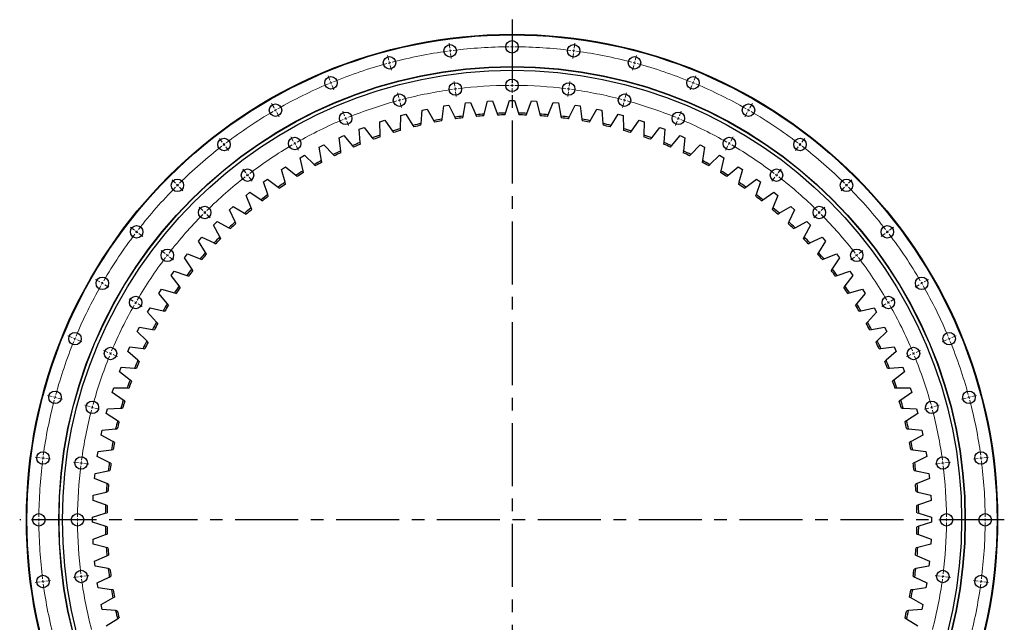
# Model space of a CAD drawing. Header units: millimetres. Extents: x 1218 to 10068, y 7157 to 13793.
# Tile 2 of 11: x 2322 to 4057, y 8242 to 9304. Entities that reach past the tile are written whole.
import ezdxf

# ---------------------------------------------------------------- set-up
doc = ezdxf.new("R2010")
doc.units = ezdxf.units.MM
doc.header["$LTSCALE"] = 50
doc.linetypes.add('CENTER', pattern=[10.16, 6.35, -1.27, 1.27, -1.27])

msp = doc.modelspace()

# ---------------------------------------------------------------- linework, layer by layer
at = {"linetype": 'CENTER', "ltscale": 0.35}
for p, q in [((3189.6, 9304.3), (3189.6, 7540.8)), ((4057.4, 8422.5), (2321.8, 8422.5))]:
    msp.add_line(p, q, dxfattribs=at)
at = {"color": 0, "linetype": 'Continuous', "lineweight": 18}
for p, q in [((3189.6, 9261.5), (3189.6, 9270)), ((3080.1, 9254.3), (3079, 9262.8)), ((3080.7, 9249.4), (3080.4, 9251.9)), ((3189.6, 9256.5), (3189.6, 9259)), ((3189.6, 9256.5), (3189.6, 9254)), ((3189.6, 9251.5), (3189.6, 9243)), ((3298.4, 9249.4), (3298.8, 9251.9)), ((3299.1, 9254.3), (3300.2, 9262.8)), ((2972.4, 9232.9), (2970.2, 9241.1)), ((3080.7, 9249.4), (3081, 9246.9)), ((3081.4, 9244.4), (3082.5, 9236)), ((3297.8, 9244.4), (3296.7, 9236)), ((3298.4, 9249.4), (3298.1, 9246.9)), ((3406.7, 9232.9), (3408.9, 9241.1)), ((2973.7, 9228.1), (2973.1, 9230.5)), ((2973.7, 9228.1), (2974.4, 9225.7)), ((2975, 9223.3), (2977.2, 9215.1)), ((3404.1, 9223.3), (3401.9, 9215.1)), ((3405.4, 9228.1), (3404.8, 9225.7)), ((3405.4, 9228.1), (3406.1, 9230.5)), ((2868.5, 9197.7), (2865.3, 9205.5)), ((3189.6, 9193.5), (3189.6, 9202)), ((3510.6, 9197.7), (3513.9, 9205.5)), ((2870.4, 9193), (2869.5, 9195.3)), ((2870.4, 9193), (2871.4, 9190.7)), ((2872.3, 9188.4), (2875.6, 9180.6)), ((3088.9, 9186.9), (3087.8, 9195.3)), ((3089.6, 9182), (3089.3, 9184.4)), ((3089.6, 9182), (3089.9, 9179.5)), ((3189.6, 9188.5), (3189.6, 9191)), ((3189.6, 9188.5), (3189.6, 9186)), ((3189.6, 9183.5), (3189.6, 9175)), ((3289.6, 9182), (3289.2, 9179.5)), ((3289.6, 9182), (3289.9, 9184.4)), ((3290.2, 9186.9), (3291.3, 9195.3)), ((3506.8, 9188.4), (3503.6, 9180.6)), ((3508.7, 9193), (3507.8, 9190.7)), ((3508.7, 9193), (3509.7, 9195.3)), ((2990, 9167.2), (2987.8, 9175.5)), ((2991.3, 9162.4), (2990.7, 9164.8)), ((3090.2, 9177), (3091.4, 9168.6)), ((3288.9, 9177), (3287.8, 9168.6)), ((3387.8, 9162.4), (3388.5, 9164.8)), ((3389.1, 9167.2), (3391.3, 9175.5)), ((2770.1, 9149.1), (2765.8, 9156.5)), ((2772.6, 9144.8), (2771.3, 9146.9)), ((2991.3, 9162.4), (2992, 9160)), ((2992.6, 9157.6), (2994.8, 9149.4)), ((3386.5, 9157.6), (3384.3, 9149.4)), ((3387.8, 9162.4), (3387.2, 9160)), ((3606.6, 9144.8), (3607.8, 9146.9)), ((3609.1, 9149.1), (3613.3, 9156.5)), ((2772.6, 9144.8), (2773.8, 9142.6)), ((2775.1, 9140.5), (2779.3, 9133.1)), ((2894.5, 9134.8), (2891.3, 9142.7)), ((2896.4, 9130.2), (2895.5, 9132.5)), ((2896.4, 9130.2), (2897.4, 9127.9)), ((3482.7, 9130.2), (3481.8, 9127.9)), ((3482.7, 9130.2), (3483.7, 9132.5)), ((3484.6, 9134.8), (3487.9, 9142.7)), ((3604.1, 9140.5), (3599.8, 9133.1)), ((3606.6, 9144.8), (3605.3, 9142.6)), ((2898.4, 9125.6), (2901.6, 9117.7)), ((3480.8, 9125.6), (3477.5, 9117.7)), ((2678.8, 9088.1), (2673.7, 9094.9)), ((2804.1, 9090.2), (2799.8, 9097.6)), ((3575.1, 9090.2), (3579.3, 9097.6)), ((3700.3, 9088.1), (3705.5, 9094.9)), ((2681.9, 9084.2), (2680.3, 9086.2)), ((2681.9, 9084.2), (2683.4, 9082.2)), ((2684.9, 9080.2), (2690.1, 9073.5)), ((2806.6, 9085.9), (2805.3, 9088.1)), ((2806.6, 9085.9), (2807.8, 9083.7)), ((2809.1, 9081.6), (2813.3, 9074.2)), ((3570.1, 9081.6), (3565.8, 9074.2)), ((3572.6, 9085.9), (3571.3, 9083.7)), ((3572.6, 9085.9), (3573.8, 9088.1)), ((3694.2, 9080.2), (3689.1, 9073.5)), ((3697.3, 9084.2), (3695.8, 9082.2)), ((3697.3, 9084.2), (3698.8, 9086.2)), ((2720.2, 9034.2), (2715, 9040.9)), ((2723.3, 9030.2), (2721.7, 9032.2)), ((2723.3, 9030.2), (2724.8, 9028.2)), ((2726.3, 9026.3), (2731.5, 9019.5)), ((3652.8, 9026.3), (3647.7, 9019.5)), ((3655.9, 9030.2), (3654.4, 9028.2)), ((3655.9, 9030.2), (3657.4, 9032.2)), ((3658.9, 9034.2), (3664.1, 9040.9)), ((2596.3, 9015.8), (2590.3, 9021.8)), ((2599.8, 9012.2), (2598.1, 9014)), ((2599.8, 9012.2), (2601.6, 9010.5)), ((2603.4, 9008.7), (2609.4, 9002.7)), ((3775.8, 9008.7), (3769.8, 9002.7)), ((3779.3, 9012.2), (3777.5, 9010.5)), ((3779.3, 9012.2), (3781.1, 9014)), ((3782.8, 9015.8), (3788.8, 9021.8)), ((2644.4, 8967.7), (2638.4, 8973.7)), ((3734.8, 8967.7), (3740.8, 8973.7)), ((2647.9, 8964.2), (2646.2, 8965.9)), ((2647.9, 8964.2), (2649.7, 8962.4)), ((2651.5, 8960.6), (2657.5, 8954.6)), ((3727.7, 8960.6), (3721.7, 8954.6)), ((3731.2, 8964.2), (3729.5, 8962.4)), ((3731.2, 8964.2), (3733, 8965.9)), ((2524, 8933.3), (2517.2, 8938.4)), ((2527.9, 8930.2), (2525.9, 8931.7)), ((2527.9, 8930.2), (2529.9, 8928.7)), ((2531.9, 8927.2), (2538.6, 8922)), ((3847.3, 8927.2), (3840.5, 8922)), ((3851.2, 8930.2), (3849.2, 8928.7)), ((3851.2, 8930.2), (3853.2, 8931.7)), ((3855.2, 8933.3), (3861.9, 8938.4)), ((2577.9, 8891.9), (2571.2, 8897)), ((2581.9, 8888.8), (2579.9, 8890.3)), ((2581.9, 8888.8), (2583.9, 8887.3)), ((3797.3, 8888.8), (3795.3, 8887.3)), ((3797.3, 8888.8), (3799.3, 8890.3)), ((3801.3, 8891.9), (3808, 8897)), ((2585.8, 8885.8), (2592.6, 8880.6)), ((3793.3, 8885.8), (3786.6, 8880.6)), ((2463, 8842), (2455.6, 8846.3)), ((2467.3, 8839.5), (2465.1, 8840.8)), ((2467.3, 8839.5), (2469.5, 8838.3)), ((2471.6, 8837), (2479, 8832.8)), ((3907.5, 8837), (3900.1, 8832.8)), ((3911.8, 8839.5), (3909.7, 8838.3)), ((3911.8, 8839.5), (3914, 8840.8)), ((3916.2, 8842), (3923.5, 8846.3)), ((2521.9, 8808), (2514.5, 8812.3)), ((2526.2, 8805.5), (2524, 8806.8)), ((2526.2, 8805.5), (2528.4, 8804.3)), ((2530.5, 8803), (2537.9, 8798.8)), ((3848.6, 8803), (3841.3, 8798.8)), ((3853, 8805.5), (3850.8, 8804.3)), ((3853, 8805.5), (3855.1, 8806.8)), ((3857.3, 8808), (3864.6, 8812.3)), ((2414.4, 8743.6), (2406.6, 8746.8)), ((2419.1, 8741.7), (2416.8, 8742.6)), ((2419.1, 8741.7), (2421.4, 8740.7)), ((2423.7, 8739.8), (2431.5, 8736.5)), ((3955.5, 8739.8), (3947.6, 8736.5)), ((3960.1, 8741.7), (3957.8, 8740.7)), ((3960.1, 8741.7), (3962.4, 8742.6)), ((3964.7, 8743.6), (3972.6, 8746.8)), ((2477.3, 8717.6), (2469.4, 8720.8)), ((2481.9, 8715.7), (2479.6, 8716.6)), ((2481.9, 8715.7), (2484.2, 8714.7)), ((2486.5, 8713.7), (2494.4, 8710.5)), ((3892.6, 8713.7), (3884.8, 8710.5)), ((3897.3, 8715.7), (3895, 8714.7)), ((3897.3, 8715.7), (3899.6, 8716.6)), ((3901.9, 8717.6), (3909.7, 8720.8)), ((2379.2, 8639.7), (2371, 8641.9)), ((2384, 8638.4), (2381.6, 8639)), ((2384, 8638.4), (2386.4, 8637.7)), ((2388.8, 8637.1), (2397, 8634.9)), ((3990.3, 8637.1), (3982.1, 8634.9)), ((3995.2, 8638.4), (3992.7, 8637.7)), ((3995.2, 8638.4), (3997.6, 8639)), ((4000, 8639.7), (4008.2, 8641.9)), ((2444.8, 8622.1), (2436.6, 8624.3)), ((2449.7, 8620.8), (2447.3, 8621.4)), ((2449.7, 8620.8), (2452.1, 8620.1)), ((2454.5, 8619.5), (2462.7, 8617.3)), ((3924.6, 8619.5), (3916.4, 8617.3)), ((3929.5, 8620.8), (3927.1, 8620.1)), ((3929.5, 8620.8), (3931.9, 8621.4)), ((3934.3, 8622.1), (3942.5, 8624.3)), ((2357.8, 8532), (2349.3, 8533.1)), ((2362.7, 8531.4), (2360.2, 8531.7)), ((2362.7, 8531.4), (2365.2, 8531)), ((2367.7, 8530.7), (2376.1, 8529.6)), ((2425.2, 8523.2), (2416.7, 8524.3)), ((2430.1, 8522.5), (2427.7, 8522.8)), ((2430.1, 8522.5), (2432.6, 8522.2)), ((3949, 8522.5), (3946.5, 8522.2)), ((3949, 8522.5), (3951.5, 8522.8)), ((3954, 8523.2), (3962.4, 8524.3)), ((4011.5, 8530.7), (4003.1, 8529.6)), ((4016.4, 8531.4), (4014, 8531)), ((4016.4, 8531.4), (4018.9, 8531.7)), ((4021.4, 8532), (4029.8, 8533.1)), ((2435.1, 8521.8), (2443.5, 8520.7)), ((3944.1, 8521.8), (3935.6, 8520.7)), ((2350.6, 8422.5), (2342.1, 8422.5)), ((2355.6, 8422.5), (2353.1, 8422.5)), ((2355.6, 8422.5), (2358.1, 8422.5)), ((2360.6, 8422.5), (2369.1, 8422.5)), ((2418.6, 8422.5), (2410.1, 8422.5)), ((2423.6, 8422.5), (2421.1, 8422.5)), ((2423.6, 8422.5), (2426.1, 8422.5)), ((2428.6, 8422.5), (2437.1, 8422.5)), ((3950.6, 8422.5), (3942.1, 8422.5)), ((3955.6, 8422.5), (3953.1, 8422.5)), ((3955.6, 8422.5), (3958.1, 8422.5)), ((3960.6, 8422.5), (3969.1, 8422.5)), ((4018.6, 8422.5), (4010.1, 8422.5)), ((4023.6, 8422.5), (4021.1, 8422.5)), ((4023.6, 8422.5), (4026.1, 8422.5)), ((4028.6, 8422.5), (4037.1, 8422.5)), ((2362.7, 8313.7), (2365.2, 8314)), ((2367.7, 8314.3), (2376.1, 8315.4)), ((2425.2, 8321.9), (2416.7, 8320.8)), ((2430.1, 8322.5), (2427.7, 8322.2)), ((2430.1, 8322.5), (2432.6, 8322.9)), ((2435.1, 8323.2), (2443.5, 8324.3)), ((3944.1, 8323.2), (3935.6, 8324.3)), ((3949, 8322.5), (3946.5, 8322.9)), ((3949, 8322.5), (3951.5, 8322.2)), ((3954, 8321.9), (3962.4, 8320.8)), ((4011.5, 8314.3), (4003.1, 8315.4)), ((4016.4, 8313.7), (4014, 8314)), ((2357.8, 8313), (2349.3, 8311.9)), ((2362.7, 8313.7), (2360.2, 8313.3)), ((4016.4, 8313.7), (4018.9, 8313.3)), ((4021.4, 8313), (4029.8, 8311.9))]:
    msp.add_line(p, q, dxfattribs=at)
at = {"color": 7, "linetype": 'Continuous', "lineweight": 25}
for p, q in [((3066.2, 9128.8), (3069.5, 9152.1)), ((3069.5, 9152.1), (3078.3, 9153.5)), ((3078.3, 9153.5), (3088.6, 9132.4)), ((3103.3, 9134.3), (3107.8, 9157.4)), ((3107.8, 9157.4), (3116.7, 9158.3)), ((3116.7, 9158.3), (3125.9, 9136.7)), ((3140.7, 9137.8), (3146.4, 9160.7)), ((3146.4, 9160.7), (3155.4, 9161.1)), ((3155.4, 9161.1), (3163.4, 9139)), ((3178.2, 9139.4), (3185.1, 9161.9)), ((3185.1, 9161.9), (3194.1, 9161.9)), ((3194.1, 9161.9), (3200.9, 9139.4)), ((3215.7, 9139), (3223.8, 9161.1)), ((3223.8, 9161.1), (3232.7, 9160.7)), ((3232.7, 9160.7), (3238.4, 9137.8)), ((3253.2, 9136.7), (3262.4, 9158.3)), ((3262.4, 9158.3), (3271.3, 9157.4)), ((3271.3, 9157.4), (3275.8, 9134.3)), ((3290.5, 9132.4), (3300.8, 9153.5)), ((3300.8, 9153.5), (3309.7, 9152.1)), ((3309.7, 9152.1), (3312.9, 9128.8)), ((2993.1, 9112.1), (2993.9, 9135.6)), ((2993.9, 9135.6), (3002.5, 9137.9)), ((3002.5, 9137.9), (3015, 9117.9)), ((3029.4, 9121.4), (3031.5, 9144.8)), ((3031.5, 9144.8), (3040.2, 9146.7)), ((3040.2, 9146.7), (3051.6, 9126.1)), ((3088.6, 9132.4), (3090, 9129.5)), ((3102.7, 9131.2), (3103.3, 9134.3)), ((3125.9, 9136.7), (3127.2, 9133.8)), ((3139.9, 9134.8), (3140.7, 9137.8)), ((3163.4, 9139), (3164.5, 9136.1)), ((3177.3, 9136.4), (3178.2, 9139.4)), ((3200.9, 9139.4), (3201.9, 9136.4)), ((3214.7, 9136.1), (3215.7, 9139)), ((3238.4, 9137.8), (3239.2, 9134.8)), ((3252, 9133.8), (3253.2, 9136.7)), ((3275.8, 9134.3), (3276.4, 9131.2)), ((3289.1, 9129.5), (3290.5, 9132.4)), ((3327.5, 9126.1), (3338.9, 9146.7)), ((3338.9, 9146.7), (3347.7, 9144.8)), ((3347.7, 9144.8), (3349.7, 9121.4)), ((3364.2, 9117.9), (3376.6, 9137.9)), ((3376.6, 9137.9), (3385.3, 9135.6)), ((3385.3, 9135.6), (3386.1, 9112.1)), ((2920.4, 9111.2), (2928.8, 9114.4)), ((2928.8, 9114.4), (2943.3, 9095.9)), ((2956.8, 9124.3), (2965.4, 9127.1)), ((2957.2, 9100.8), (2956.8, 9124.3)), ((2965.4, 9127.1), (2978.8, 9107.8)), ((3015, 9117.9), (3016.7, 9115.3)), ((3029.1, 9118.3), (3029.4, 9121.4)), ((3051.6, 9126.1), (3053.2, 9123.4)), ((3065.8, 9125.7), (3066.2, 9128.8)), ((3312.9, 9128.8), (3313.4, 9125.7)), ((3326, 9123.4), (3327.5, 9126.1)), ((3349.7, 9121.4), (3350, 9118.3)), ((3362.5, 9115.3), (3364.2, 9117.9)), ((3400.3, 9107.8), (3413.8, 9127.1)), ((3413.8, 9127.1), (3422.3, 9124.3)), ((3422.3, 9124.3), (3421.9, 9100.8)), ((3435.9, 9095.9), (3450.4, 9114.4)), ((3450.4, 9114.4), (3458.7, 9111.2)), ((2884.7, 9096.2), (2892.9, 9099.8)), ((2887.6, 9072.8), (2884.7, 9096.2)), ((2892.9, 9099.8), (2908.4, 9082.1)), ((2922.1, 9087.7), (2920.4, 9111.2)), ((2943.3, 9095.9), (2945.2, 9093.4)), ((2957.3, 9097.7), (2957.2, 9100.8)), ((2978.8, 9107.8), (2980.7, 9105.3)), ((2992.9, 9108.9), (2993.1, 9112.1)), ((3386.1, 9112.1), (3386.2, 9108.9)), ((3398.5, 9105.3), (3400.3, 9107.8)), ((3421.9, 9100.8), (3421.9, 9097.7)), ((3433.9, 9093.4), (3435.9, 9095.9)), ((3458.7, 9111.2), (3457.1, 9087.7)), ((3470.8, 9082.1), (3486.2, 9099.8)), ((3486.2, 9099.8), (3494.4, 9096.2)), ((3494.4, 9096.2), (3491.6, 9072.8)), ((2849.9, 9079.3), (2857.9, 9083.4)), ((2854, 9056.1), (2849.9, 9079.3)), ((2857.9, 9083.4), (2874.2, 9066.4)), ((2908.4, 9082.1), (2910.4, 9079.7)), ((2922.3, 9084.6), (2922.1, 9087.7)), ((3457.1, 9087.7), (3456.9, 9084.6)), ((3468.7, 9079.7), (3470.8, 9082.1)), ((3504.9, 9066.4), (3521.3, 9083.4)), ((3521.3, 9083.4), (3529.2, 9079.3)), ((3529.2, 9079.3), (3525.2, 9056.1)), ((2816, 9060.6), (2823.8, 9065.1)), ((2821.3, 9037.7), (2816, 9060.6)), ((2823.8, 9065.1), (2841, 9049.1)), ((2874.2, 9066.4), (2876.4, 9064.2)), ((2888, 9069.7), (2887.6, 9072.8)), ((3491.6, 9072.8), (3491.2, 9069.7)), ((3502.7, 9064.2), (3504.9, 9066.4)), ((3538.2, 9049.1), (3555.4, 9065.1)), ((3555.4, 9065.1), (3563.2, 9060.6)), ((3563.2, 9060.6), (3557.9, 9037.7)), ((2783.1, 9040.2), (2790.6, 9045.1)), ((2790.6, 9045.1), (2808.6, 9030)), ((2841, 9049.1), (2843.3, 9046.9)), ((2854.5, 9053), (2854, 9056.1)), ((3525.2, 9056.1), (3524.6, 9053)), ((3535.9, 9046.9), (3538.2, 9049.1)), ((3570.5, 9030), (3588.5, 9045.1)), ((3588.5, 9045.1), (3596, 9040.2)), ((2789.6, 9017.6), (2783.1, 9040.2)), ((2808.6, 9030), (2811.1, 9027.9)), ((2822, 9034.6), (2821.3, 9037.7)), ((3557.9, 9037.7), (3557.2, 9034.6)), ((3568.1, 9027.9), (3570.5, 9030)), ((3596, 9040.2), (3589.6, 9017.6)), ((2751.3, 9018.1), (2758.6, 9023.3)), ((2759, 8995.8), (2751.3, 9018.1)), ((2758.6, 9023.3), (2777.4, 9009.2)), ((2777.4, 9009.2), (2779.9, 9007.3)), ((2790.5, 9014.5), (2789.6, 9017.6)), ((3589.6, 9017.6), (3588.7, 9014.5)), ((3599.3, 9007.3), (3601.8, 9009.2)), ((3601.8, 9009.2), (3620.6, 9023.3)), ((3627.8, 9018.1), (3620.2, 8995.8)), ((3620.6, 9023.3), (3627.8, 9018.1)), ((2720.8, 8994.3), (2727.7, 9000)), ((2729.6, 8972.5), (2720.8, 8994.3)), ((2727.7, 9000), (2747.2, 8986.8)), ((2760, 8992.8), (2759, 8995.8)), ((3620.2, 8995.8), (3619.1, 8992.8)), ((3631.9, 8986.8), (3651.4, 9000)), ((3658.4, 8994.3), (3649.6, 8972.5)), ((3651.4, 9000), (3658.4, 8994.3)), ((2691.5, 8969), (2698.2, 8975)), ((2698.2, 8975), (2718.3, 8962.9)), ((2747.2, 8986.8), (2749.9, 8985)), ((3629.3, 8985), (3631.9, 8986.8)), ((3660.8, 8962.9), (3681, 8975)), ((3681, 8975), (3687.7, 8969)), ((2701.4, 8947.7), (2691.5, 8969)), ((2718.3, 8962.9), (2721, 8961.3)), ((2730.8, 8969.6), (2729.6, 8972.5)), ((3649.6, 8972.5), (3648.4, 8969.6)), ((3658.1, 8961.3), (3660.8, 8962.9)), ((3687.7, 8969), (3677.7, 8947.7)), ((2663.6, 8942.2), (2669.9, 8948.5)), ((2674.6, 8921.4), (2663.6, 8942.2)), ((2669.9, 8948.5), (2690.7, 8937.5)), ((2702.8, 8944.8), (2701.4, 8947.7)), ((3677.7, 8947.7), (3676.4, 8944.8)), ((3688.5, 8937.5), (3709.2, 8948.5)), ((3715.6, 8942.2), (3704.5, 8921.4)), ((3709.2, 8948.5), (3715.6, 8942.2)), ((2676.1, 8918.6), (2674.6, 8921.4)), ((2690.7, 8937.5), (2693.5, 8936)), ((3685.7, 8936), (3688.5, 8937.5)), ((3704.5, 8921.4), (3703.1, 8918.6)), ((2637.1, 8913.9), (2643.1, 8920.6)), ((2649.2, 8893.8), (2637.1, 8913.9)), ((2643.1, 8920.6), (2664.4, 8910.7)), ((2664.4, 8910.7), (2667.3, 8909.3)), ((3711.9, 8909.3), (3714.7, 8910.7)), ((3714.7, 8910.7), (3736.1, 8920.6)), ((3742, 8913.9), (3729.9, 8893.8)), ((3736.1, 8920.6), (3742, 8913.9)), ((2612.1, 8884.3), (2617.8, 8891.3)), ((2617.8, 8891.3), (2639.6, 8882.5)), ((2650.8, 8891.1), (2649.2, 8893.8)), ((3729.9, 8893.8), (3728.3, 8891.1)), ((3739.6, 8882.5), (3761.4, 8891.3)), ((3761.4, 8891.3), (3767, 8884.3)), ((2625.3, 8864.9), (2612.1, 8884.3)), ((2639.6, 8882.5), (2642.5, 8881.3)), ((3736.6, 8881.3), (3739.6, 8882.5)), ((3767, 8884.3), (3753.9, 8864.9)), ((2588.8, 8853.5), (2594, 8860.7)), ((2602.9, 8834.7), (2588.8, 8853.5)), ((2594, 8860.7), (2616.3, 8853.1)), ((2616.3, 8853.1), (2619.2, 8852.1)), ((2627, 8862.2), (2625.3, 8864.9)), ((3753.9, 8864.9), (3752.1, 8862.2)), ((3759.9, 8852.1), (3762.9, 8853.1)), ((3762.9, 8853.1), (3785.1, 8860.7)), ((3790.4, 8853.5), (3776.2, 8834.7)), ((3785.1, 8860.7), (3790.4, 8853.5)), ((2604.8, 8832.2), (2602.9, 8834.7)), ((3776.2, 8834.7), (3774.4, 8832.2)), ((2567, 8821.5), (2571.9, 8829)), ((2582.1, 8803.4), (2567, 8821.5)), ((2571.9, 8829), (2594.5, 8822.5)), ((2594.5, 8822.5), (2597.5, 8821.6)), ((3781.6, 8821.6), (3784.6, 8822.5)), ((3784.6, 8822.5), (3807.2, 8829)), ((3812.1, 8821.5), (3797, 8803.4)), ((3807.2, 8829), (3812.1, 8821.5)), ((2584.2, 8801), (2582.1, 8803.4)), ((3797, 8803.4), (3795, 8801)), ((2547, 8788.3), (2551.5, 8796.1)), ((2563, 8771.1), (2547, 8788.3)), ((2551.5, 8796.1), (2574.4, 8790.8)), ((2574.4, 8790.8), (2577.5, 8790.1)), ((3801.7, 8790.1), (3804.8, 8790.8)), ((3804.8, 8790.8), (3827.7, 8796.1)), ((3832.1, 8788.3), (3816.1, 8771.1)), ((3827.7, 8796.1), (3832.1, 8788.3)), ((2565.2, 8768.8), (2563, 8771.1)), ((3816.1, 8771.1), (3814, 8768.8)), ((2528.7, 8754.2), (2532.8, 8762.2)), ((2545.6, 8737.9), (2528.7, 8754.2)), ((2532.8, 8762.2), (2556, 8758.1)), ((2556, 8758.1), (2559.1, 8757.6)), ((3820.1, 8757.6), (3823.2, 8758.1)), ((3823.2, 8758.1), (3846.3, 8762.2)), ((3850.4, 8754.2), (3833.5, 8737.9)), ((3846.3, 8762.2), (3850.4, 8754.2)), ((2547.9, 8735.7), (2545.6, 8737.9)), ((3833.5, 8737.9), (3831.2, 8735.7)), ((2512.3, 8719.2), (2515.9, 8727.3)), ((2530, 8703.7), (2512.3, 8719.2)), ((2515.9, 8727.3), (2539.3, 8724.5)), ((2539.3, 8724.5), (2542.4, 8724.1)), ((3836.8, 8724.1), (3839.9, 8724.5)), ((3839.9, 8724.5), (3863.2, 8727.3)), ((3866.9, 8719.2), (3849.1, 8703.7)), ((3863.2, 8727.3), (3866.9, 8719.2)), ((2532.4, 8701.7), (2530, 8703.7)), ((3849.1, 8703.7), (3846.7, 8701.7)), ((2497.7, 8683.3), (2500.9, 8691.7)), ((2516.2, 8668.8), (2497.7, 8683.3)), ((2500.9, 8691.7), (2524.4, 8690)), ((2524.4, 8690), (2527.5, 8689.8)), ((3851.7, 8689.8), (3854.8, 8690)), ((3854.8, 8690), (3878.3, 8691.7)), ((3881.5, 8683.3), (3862.9, 8668.8)), ((3878.3, 8691.7), (3881.5, 8683.3)), ((2518.7, 8666.9), (2516.2, 8668.8)), ((3862.9, 8668.8), (3860.5, 8666.9)), ((2485, 8646.7), (2487.8, 8655.3)), ((2504.2, 8633.2), (2485, 8646.7)), ((2487.8, 8655.3), (2511.3, 8654.9)), ((2511.3, 8654.9), (2514.4, 8654.8)), ((3864.7, 8654.8), (3867.9, 8654.9)), ((3867.9, 8654.9), (3891.4, 8655.3)), ((3894.2, 8646.7), (3874.9, 8633.2)), ((3891.4, 8655.3), (3894.2, 8646.7)), ((2506.8, 8631.4), (2504.2, 8633.2)), ((3874.9, 8633.2), (3872.3, 8631.4)), ((2474.2, 8609.6), (2476.5, 8618.2)), ((2494.2, 8597.1), (2474.2, 8609.6)), ((2476.5, 8618.2), (2500, 8619)), ((2500, 8619), (2503.2, 8619.2)), ((3876, 8619.2), (3879.1, 8619)), ((3879.1, 8619), (3902.6, 8618.2)), ((3904.9, 8609.6), (3885, 8597.1)), ((3902.6, 8618.2), (3904.9, 8609.6)), ((2496.8, 8595.4), (2494.2, 8597.1)), ((3885, 8597.1), (3882.3, 8595.4)), ((2465.4, 8571.9), (2467.3, 8580.6)), ((2467.3, 8580.6), (2490.7, 8582.7)), ((2490.7, 8582.7), (2493.8, 8583)), ((3885.3, 8583), (3888.5, 8582.7)), ((3888.5, 8582.7), (3911.9, 8580.6)), ((3911.9, 8580.6), (3913.7, 8571.9)), ((2486, 8560.5), (2465.4, 8571.9)), ((2488.7, 8558.9), (2486, 8560.5)), ((3893.2, 8560.5), (3890.4, 8558.9)), ((3913.7, 8571.9), (3893.2, 8560.5)), ((2458.6, 8533.8), (2460, 8542.6)), ((2460, 8542.6), (2483.3, 8545.9)), ((2483.3, 8545.9), (2486.4, 8546.3)), ((3892.8, 8546.3), (3895.9, 8545.9)), ((3895.9, 8545.9), (3919.2, 8542.6)), ((3919.2, 8542.6), (3920.6, 8533.8)), ((2479.7, 8523.4), (2458.6, 8533.8)), ((2482.5, 8522.1), (2479.7, 8523.4)), ((3899.4, 8523.4), (3896.6, 8522.1)), ((3920.6, 8533.8), (3899.4, 8523.4)), ((2454.7, 8504.3), (2477.8, 8508.8)), ((2477.8, 8508.8), (2480.9, 8509.4)), ((3898.3, 8509.4), (3901.4, 8508.8)), ((3901.4, 8508.8), (3924.4, 8504.3)), ((2453.8, 8495.3), (2454.7, 8504.3)), ((2475.4, 8486.2), (2453.8, 8495.3)), ((3925.4, 8495.3), (3903.7, 8486.2)), ((3924.4, 8504.3), (3925.4, 8495.3)), ((2451.4, 8465.7), (2474.2, 8471.4)), ((2474.2, 8471.4), (2477.3, 8472.1)), ((2478.3, 8484.9), (2475.4, 8486.2)), ((3903.7, 8486.2), (3900.8, 8484.9)), ((3901.8, 8472.1), (3904.9, 8471.4)), ((3904.9, 8471.4), (3927.7, 8465.7)), ((2451, 8456.7), (2451.4, 8465.7)), ((2473.1, 8448.7), (2451, 8456.7)), ((3928.2, 8456.7), (3906.1, 8448.7)), ((3927.7, 8465.7), (3928.2, 8456.7)), ((2476, 8447.6), (2473.1, 8448.7)), ((3906.1, 8448.7), (3903.1, 8447.6)), ((2450.2, 8427), (2472.7, 8433.9)), ((2450.2, 8418), (2450.2, 8427)), ((2472.7, 8411.2), (2450.2, 8418)), ((2472.7, 8433.9), (2475.7, 8434.8)), ((3903.5, 8434.8), (3906.5, 8433.9)), ((3906.5, 8433.9), (3929, 8427)), ((3929, 8418), (3906.5, 8411.2)), ((3929, 8427), (3929, 8418)), ((2475.7, 8410.2), (2472.7, 8411.2)), ((3906.5, 8411.2), (3903.5, 8410.2)), ((2451, 8388.3), (2473.1, 8396.3)), ((2451.4, 8379.3), (2451, 8388.3)), ((2473.1, 8396.3), (2476, 8397.4)), ((3903.1, 8397.4), (3906.1, 8396.3)), ((3906.1, 8396.3), (3928.2, 8388.3)), ((3928.2, 8388.3), (3927.7, 8379.3)), ((2474.2, 8373.6), (2451.4, 8379.3)), ((2477.3, 8372.9), (2474.2, 8373.6)), ((3904.9, 8373.6), (3901.8, 8372.9)), ((3927.7, 8379.3), (3904.9, 8373.6)), ((2453.8, 8349.7), (2475.4, 8358.9)), ((2454.7, 8340.8), (2453.8, 8349.7)), ((2475.4, 8358.9), (2478.3, 8360.1)), ((3900.8, 8360.1), (3903.7, 8358.9)), ((3903.7, 8358.9), (3925.4, 8349.7)), ((3925.4, 8349.7), (3924.4, 8340.8)), ((2477.8, 8336.3), (2454.7, 8340.8)), ((2480.9, 8335.7), (2477.8, 8336.3)), ((3901.4, 8336.3), (3898.3, 8335.7)), ((3924.4, 8340.8), (3901.4, 8336.3)), ((2458.6, 8311.3), (2479.7, 8321.6)), ((2479.7, 8321.6), (2482.5, 8323)), ((3896.6, 8323), (3899.4, 8321.6)), ((3899.4, 8321.6), (3920.6, 8311.3)), ((2460, 8302.4), (2458.6, 8311.3)), ((2483.3, 8299.1), (2460, 8302.4)), ((2486.4, 8298.7), (2483.3, 8299.1)), ((3895.9, 8299.1), (3892.8, 8298.7)), ((3919.2, 8302.4), (3895.9, 8299.1)), ((3920.6, 8311.3), (3919.2, 8302.4)), ((2465.4, 8273.2), (2486, 8284.6)), ((2486, 8284.6), (2488.7, 8286.1)), ((3890.4, 8286.1), (3893.2, 8284.6)), ((3893.2, 8284.6), (3913.7, 8273.2)), ((2467.3, 8264.4), (2465.4, 8273.2)), ((2490.7, 8262.3), (2467.3, 8264.4)), ((2493.8, 8262.1), (2490.7, 8262.3)), ((3888.5, 8262.3), (3885.3, 8262.1)), ((3911.9, 8264.4), (3888.5, 8262.3)), ((3913.7, 8273.2), (3911.9, 8264.4)), ((2474.2, 8235.5), (2494.2, 8247.9)), ((2494.2, 8247.9), (2496.8, 8249.6)), ((3882.3, 8249.6), (3885, 8247.9)), ((3885, 8247.9), (3904.9, 8235.5))]:
    msp.add_line(p, q, dxfattribs=at)
for centre, radius in [((3189.6, 8422.5), 856), ((3189.6, 8422.5), 855), ((3080.7, 9249.4), 11), ((3189.6, 9256.5), 11), ((3298.4, 9249.4), 11), ((2973.7, 9228.1), 11), ((3405.4, 9228.1), 11), ((3189.6, 8422.5), 799), ((3189.6, 8422.5), 798.5), ((3189.6, 8422.5), 792.5), ((2870.4, 9193), 11), ((3189.6, 9188.5), 11), ((3508.7, 9193), 11), ((3089.6, 9182), 11), ((3289.6, 9182), 11), ((2991.3, 9162.4), 11), ((3387.8, 9162.4), 11), ((2772.6, 9144.8), 11), ((3606.6, 9144.8), 11), ((2896.4, 9130.2), 11), ((3482.7, 9130.2), 11), ((2681.9, 9084.2), 11), ((2806.6, 9085.9), 11), ((3572.6, 9085.9), 11), ((3697.3, 9084.2), 11), ((2723.3, 9030.2), 11), ((3655.9, 9030.2), 11), ((2599.8, 9012.2), 11), ((3779.3, 9012.2), 11), ((2647.9, 8964.2), 11), ((3731.2, 8964.2), 11), ((2527.9, 8930.2), 11), ((3851.2, 8930.2), 11), ((2581.9, 8888.8), 11), ((3797.3, 8888.8), 11), ((2467.3, 8839.5), 11), ((3911.8, 8839.5), 11), ((2526.2, 8805.5), 11), ((3853, 8805.5), 11), ((2419.1, 8741.7), 11), ((3960.1, 8741.7), 11), ((2481.9, 8715.7), 11), ((3897.3, 8715.7), 11), ((2384, 8638.4), 11), ((3995.2, 8638.4), 11), ((2449.7, 8620.8), 11), ((3929.5, 8620.8), 11), ((2362.7, 8531.4), 11), ((4016.4, 8531.4), 11), ((2430.1, 8522.5), 11), ((3949, 8522.5), 11), ((2355.6, 8422.5), 11), ((2423.6, 8422.5), 11), ((3955.6, 8422.5), 11), ((4023.6, 8422.5), 11), ((2430.1, 8322.5), 11), ((3949, 8322.5), 11), ((2362.7, 8313.7), 11), ((4016.4, 8313.7), 11)]:
    msp.add_circle(centre, radius, dxfattribs=at)
at = {"color": 0, "linetype": 'Continuous', "lineweight": 18}
for radius, start, end in [(834, 90.3435, 97.1565), (834, 90, 90.1717), (834, 89.8283, 90), (834, 82.8435, 89.6565), (834, 97.8435, 104.6565), (834, 97.5, 97.6717), (834, 97.3283, 97.5), (834, 82.5, 82.6717), (834, 82.3283, 82.5), (834, 75.3435, 82.1565), (834, 105.3435, 112.1565), (834, 105, 105.1717), (834, 104.8283, 105), (834, 75, 75.1717), (834, 74.8283, 75), (834, 67.8435, 74.6565), (834, 112.8435, 119.6565), (834, 112.5, 112.6717), (834, 112.3283, 112.5), (766, 97.5, 97.687), (766, 97.313, 97.5), (766, 90.374, 97.126), (766, 90, 90.187), (766, 89.813, 90), (766, 82.874, 89.626), (766, 82.5, 82.687), (766, 82.313, 82.5), (834, 67.5, 67.6717), (834, 67.3283, 67.5), (834, 60.3435, 67.1565), (766, 97.874, 104.626), (766, 75.374, 82.126), (766, 105.374, 112.126), (766, 105, 105.187), (766, 104.813, 105), (766, 75, 75.187), (766, 74.813, 75), (766, 67.874, 74.626), (834, 120.3435, 127.1565), (834, 120, 120.1717), (834, 119.8283, 120), (766, 112.5, 112.687), (766, 112.313, 112.5), (766, 67.5, 67.687), (766, 67.313, 67.5), (834, 60, 60.1717), (834, 59.8283, 60), (834, 52.8435, 59.6565), (766, 112.874, 119.626), (766, 60.374, 67.126), (834, 127.8435, 134.6565), (834, 127.5, 127.6717), (834, 127.3283, 127.5), (766, 120.374, 127.126), (766, 120, 120.187), (766, 119.813, 120), (766, 60, 60.187), (766, 59.813, 60), (766, 52.874, 59.626), (834, 52.5, 52.6717), (834, 52.3283, 52.5), (834, 45.3435, 52.1565), (766, 127.874, 134.626), (766, 127.5, 127.687), (766, 127.313, 127.5), (766, 52.5, 52.687), (766, 52.313, 52.5), (766, 45.374, 52.126), (834, 135.3435, 142.1565), (834, 135, 135.1717), (834, 134.8283, 135), (834, 45, 45.1717), (834, 44.8283, 45), (834, 37.8435, 44.6565), (766, 135.374, 142.126), (766, 135, 135.187), (766, 134.813, 135), (766, 45, 45.187), (766, 44.813, 45), (766, 37.874, 44.626), (834, 142.8435, 149.6565), (834, 142.5, 142.6717), (834, 142.3283, 142.5), (834, 37.5, 37.6717), (834, 37.3283, 37.5), (834, 30.3435, 37.1565), (766, 142.5, 142.687), (766, 142.313, 142.5), (766, 37.5, 37.687), (766, 37.313, 37.5), (766, 142.874, 149.626), (766, 30.374, 37.126), (834, 150.3435, 157.1565), (834, 150, 150.1717), (834, 149.8283, 150), (834, 30, 30.1717), (834, 29.8283, 30), (834, 22.8435, 29.6565), (766, 150.374, 157.126), (766, 150, 150.187), (766, 149.813, 150), (766, 30, 30.187), (766, 29.813, 30), (766, 22.874, 29.626), (834, 157.8435, 164.6565), (834, 157.5, 157.6717), (834, 157.3283, 157.5), (834, 22.5, 22.6717), (834, 22.3283, 22.5), (834, 15.3435, 22.1565), (766, 157.5, 157.687), (766, 157.313, 157.5), (766, 22.5, 22.687), (766, 22.313, 22.5), (766, 157.874, 164.626), (766, 15.374, 22.126), (834, 165.3435, 172.1565), (834, 165, 165.1717), (834, 164.8283, 165), (834, 15, 15.1717), (834, 14.8283, 15), (834, 7.8435, 14.6565), (766, 165.374, 172.126), (766, 165, 165.187), (766, 164.813, 165), (766, 15, 15.187), (766, 14.813, 15), (766, 7.874, 14.626), (834, 172.8435, 179.6565), (834, 172.5, 172.6717), (834, 172.3283, 172.5), (766, 172.5, 172.687), (766, 172.313, 172.5), (766, 7.5, 7.687), (766, 7.313, 7.5), (834, 7.5, 7.6717), (834, 7.3283, 7.5), (834, 0.3435, 7.1565), (766, 172.874, 179.626), (766, 0.374, 7.126), (834, 179.8283, 180), (834, 180, 180.1717), (766, 179.813, 180), (766, 180, 180.187), (766, 0, 0.187), (766, 359.813, 0), (834, 0, 0.1717), (834, 359.8283, 0), (834, 180.3435, 187.1565), (766, 180.374, 187.126), (766, 352.874, 359.626), (834, 352.8435, 359.6565), (834, 187.3283, 187.5), (766, 187.313, 187.5), (766, 187.5, 187.687), (766, 187.874, 194.626), (766, 345.374, 352.126), (766, 352.313, 352.5), (766, 352.5, 352.687), (834, 352.5, 352.6717), (834, 187.5, 187.6717), (834, 187.8435, 194.6565), (834, 345.3435, 352.1565), (834, 352.3283, 352.5)]:
    msp.add_arc((3189.6, 8422.5), radius, start, end, dxfattribs=at)
at = {"color": 7, "linetype": 'Continuous', "lineweight": 25}
for radius, start, end in [(717, 96.9081, 98.0919), (714, 96.986, 98.014), (717, 93.9081, 95.0919), (714, 93.986, 95.014), (717, 90.9081, 92.0919), (714, 90.986, 92.014), (717, 87.9081, 89.0919), (714, 87.986, 89.014), (717, 84.9081, 86.0919), (714, 84.986, 86.014), (717, 81.9081, 83.0919), (714, 81.986, 83.014), (717, 102.9081, 104.0919), (714, 102.986, 104.014), (717, 99.9081, 101.0919), (714, 99.986, 101.014), (717, 78.9081, 80.0919), (714, 78.986, 80.014), (717, 75.9081, 77.0919), (714, 75.986, 77.014), (717, 108.9081, 110.0919), (714, 108.986, 110.014), (717, 105.9081, 107.0919), (714, 105.986, 107.014), (717, 72.9081, 74.0919), (714, 72.986, 74.014), (717, 69.9081, 71.0919), (714, 69.986, 71.014), (717, 111.9081, 113.0919), (714, 111.986, 113.014), (714, 66.986, 68.014), (717, 66.9081, 68.0919), (717, 114.9081, 116.0919), (714, 114.986, 116.014), (714, 63.986, 65.014), (717, 63.9081, 65.0919), (717, 117.9081, 119.0919), (714, 117.986, 119.014), (714, 60.986, 62.014), (717, 60.9081, 62.0919), (717, 120.9081, 122.0919), (714, 120.986, 122.014), (714, 57.986, 59.014), (717, 57.9081, 59.0919), (717, 123.9081, 125.0919), (714, 123.986, 125.014), (714, 54.986, 56.014), (717, 54.9081, 56.0919), (717, 126.9081, 128.0919), (714, 126.986, 128.014), (714, 51.986, 53.014), (717, 51.9081, 53.0919), (717, 129.9081, 131.0919), (714, 129.986, 131.014), (714, 48.986, 50.014), (717, 48.9081, 50.0919), (717, 132.9081, 134.0919), (714, 132.986, 134.014), (714, 45.986, 47.014), (717, 45.9081, 47.0919), (717, 135.9081, 137.0919), (717, 42.9081, 44.0919), (714, 135.986, 137.014), (714, 42.986, 44.014), (717, 138.9081, 140.0919), (714, 138.986, 140.014), (714, 39.986, 41.014), (717, 39.9081, 41.0919), (717, 141.9081, 143.0919), (714, 141.986, 143.014), (714, 36.986, 38.014), (717, 36.9081, 38.0919), (717, 144.9081, 146.0919), (717, 33.9081, 35.0919), (714, 144.986, 146.014), (714, 33.986, 35.014), (717, 147.9081, 149.0919), (714, 147.986, 149.014), (714, 30.986, 32.014), (717, 30.9081, 32.0919), (717, 150.9081, 152.0919), (714, 150.986, 152.014), (714, 27.986, 29.014), (717, 27.9081, 29.0919), (717, 153.9081, 155.0919), (714, 153.986, 155.014), (714, 24.986, 26.014), (717, 24.9081, 26.0919), (717, 156.9081, 158.0919), (714, 156.986, 158.014), (714, 21.986, 23.014), (717, 21.9081, 23.0919), (717, 159.9081, 161.0919), (714, 159.986, 161.014), (714, 18.986, 20.014), (717, 18.9081, 20.0919), (717, 162.9081, 164.0919), (714, 162.986, 164.014), (714, 15.986, 17.014), (717, 15.9081, 17.0919), (717, 165.9081, 167.0919), (714, 165.986, 167.014), (714, 12.986, 14.014), (717, 12.9081, 14.0919), (717, 168.9081, 170.0919), (714, 168.986, 170.014), (714, 9.986, 11.014), (717, 9.9081, 11.0919), (717, 171.9081, 173.0919), (714, 171.986, 173.014), (714, 6.986, 8.014), (717, 6.9081, 8.0919), (717, 174.9081, 176.0919), (714, 174.986, 176.014), (714, 3.986, 5.014), (717, 3.9081, 5.0919), (717, 177.9081, 179.0919), (714, 177.986, 179.014), (714, 0.986, 2.014), (717, 0.9081, 2.0919), (717, 180.9081, 182.0919), (714, 180.986, 182.014), (714, 357.986, 359.014), (717, 357.9081, 359.0919), (717, 183.9081, 185.0919), (714, 183.986, 185.014), (714, 354.986, 356.014), (717, 354.9081, 356.0919), (717, 186.9081, 188.0919), (714, 186.986, 188.014), (714, 351.986, 353.014), (717, 351.9081, 353.0919), (717, 189.9081, 191.0919), (714, 189.986, 191.014), (714, 348.986, 350.014), (717, 348.9081, 350.0919), (717, 192.9081, 194.0919), (714, 192.986, 194.014), (714, 345.986, 347.014), (717, 345.9081, 347.0919)]:
    msp.add_arc((3189.6, 8422.5), radius, start, end, dxfattribs=at)

doc.saveas('drawing.dxf')
